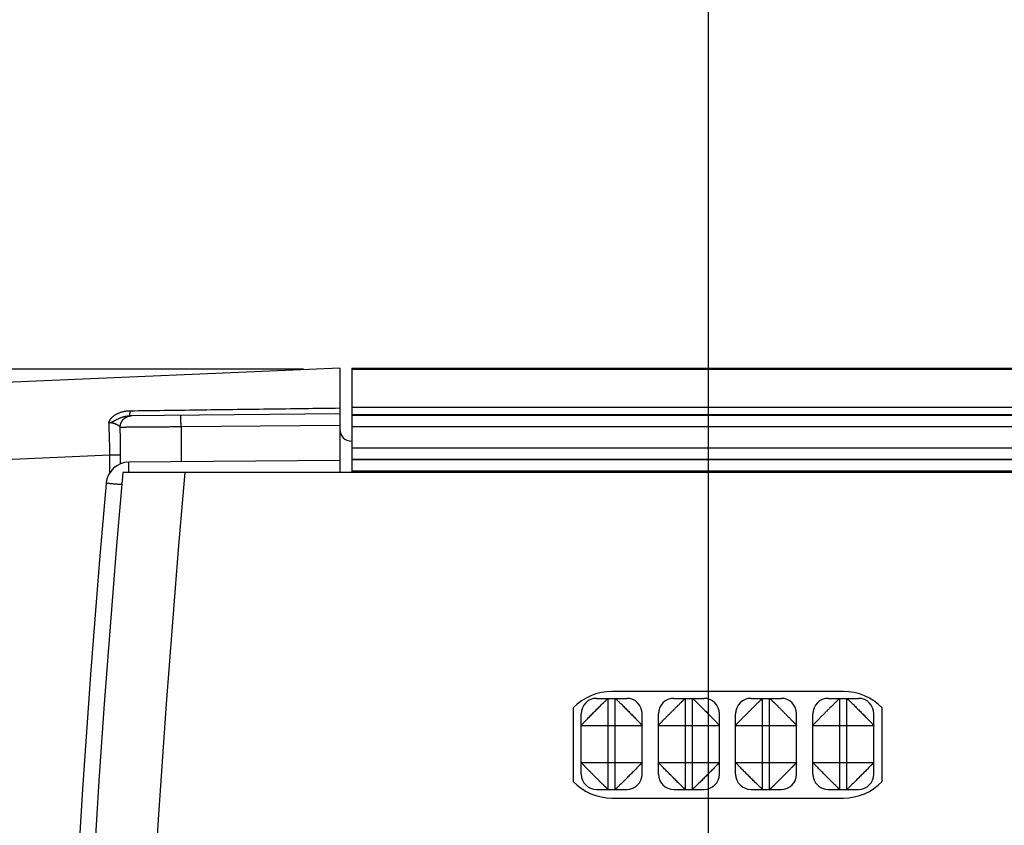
# Model space of a CAD drawing. Header units: inches. Extents: x 0 to 34, y 0 to 22.
# Tile 82 of 112: x 19.2 to 20.5, y 17.3 to 18.3. Entities that reach past the tile are written whole.
import ezdxf

# ---------------------------------------------------------------- set-up
doc = ezdxf.new("R2010")
doc.units = ezdxf.units.IN
doc.header["$LTSCALE"] = 1.87
doc.header["$MEASUREMENT"] = 0
doc.layers.get('0').update_dxf_attribs({"linetype": 'CONTINUOUS'})
doc.layers.add('DIMENSIONS', color=7, linetype='CONTINUOUS')
doc.styles.get("Standard").update_dxf_attribs({"font": 'txt', "width": 0.8})
doc.dimstyles.get("Standard").update_dxf_attribs({"dimtxt": 0.125, "dimasz": 0.18, "dimexe": 0.18, "dimexo": 0.0625, "dimgap": 0.09, "dimtad": 0, "dimtih": 1, "dimtoh": 1, "dimdec": 3, "dimzin": 4, "dimdsep": 46, "dimtxsty": 'STANDARD', "dimblk": '_FILLED', "dimblk1": '_FILLED', "dimblk2": '_FILLED', "dimcen": 0.09, "dimadec": 0, "dimazin": 0, "dimtol": 1, "dimtp": 0.01, "dimtm": 0.01, "dimtfac": 1, "dimtdec": 3, "dimtofl": 0, "dimtmove": 0, "dimatfit": 3, "dimldrblk": '_FILLED', "dimfxl": 1, "dimtolj": 1, "dimtzin": 4, "dimarcsym": 0})

# ---------------------------------------------------------------- blocks, each defined once
blk = doc.blocks.new('_FILLED')
at = {"color": 0, "linetype": 'BYBLOCK'}
blk.add_solid([(0, 0), (-1, 0.1736), (-1, -0.1736)], dxfattribs=at)
blk = doc.blocks.new('*D12')
at = {"layer": 'DIMENSIONS', "color": 2, "linetype": 'CONTINUOUS'}
for p, q in [((17.0001, 17.8868), (17.0001, 18.2468)), ((19.6149, 17.8868), (16.8751, 17.8868)), ((17.6293, 17.1439), (16.8751, 17.1439)), ((17.0001, 17.1439), (17.0001, 16.7839)), ((21.1768, 17.1439), (17.8451, 17.1439))]:
    blk.add_line(p, q, dxfattribs=at)
at = {"layer": 'DIMENSIONS', "color": 2, "linetype": 'CONTINUOUS', "xscale": 0.18, "yscale": 0.18, "zscale": 0.18}
for p, rotation in [((17.0001, 17.8868), 270), ((17.0001, 17.1439), 90)]:
    blk.add_blockref('_FILLED', p, dxfattribs=dict(at, rotation=rotation))
at = {"layer": 'DIMENSIONS', "color": 2, "linetype": 'CONTINUOUS', "width": 0.8}
for s, p in [('.743', (16.6501, 17.471)), ('[', (16.6501, 17.2835)), ('18.87', (16.7501, 17.2835)), (']', (17.2501, 17.2835))]:
    blk.add_text(s, height=0.125, dxfattribs=at).set_placement(p)
blk = doc.blocks.new('*D15')
at = {"layer": 'DIMENSIONS', "color": 2, "linetype": 'CONTINUOUS'}
for p, q in [((18.5621, 17.8072), (18.5621, 19.5118)), ((20.796, 17.2973), (20.796, 19.5118)), ((18.5621, 19.3868), (18.9462, 19.3868)), ((20.796, 19.3868), (20.3962, 19.3868))]:
    blk.add_line(p, q, dxfattribs=at)
at = {"layer": 'DIMENSIONS', "color": 2, "linetype": 'CONTINUOUS', "xscale": 0.18, "yscale": 0.18, "zscale": 0.18, "rotation": 180}
blk.add_blockref('_FILLED', (18.5621, 19.3868), dxfattribs=at)
at = {"layer": 'DIMENSIONS', "color": 2, "linetype": 'CONTINUOUS', "xscale": 0.18, "yscale": 0.18, "zscale": 0.18}
blk.add_blockref('_FILLED', (20.796, 19.3868), dxfattribs=at)
at = {"layer": 'DIMENSIONS', "color": 2, "linetype": 'CONTINUOUS', "width": 0.8}
for s, p in [('[', (19.6337, 19.3243)), (']', (20.2337, 19.3243)), ('2.234', (19.0087, 19.3243)), ('56.74', (19.7337, 19.3243))]:
    blk.add_text(s, height=0.125, dxfattribs=at).set_placement(p)
blk = doc.blocks.new('*D16')
at = {"layer": 'DIMENSIONS', "color": 2, "linetype": 'CONTINUOUS'}
for p, q in [((17.7501, 17.8868), (17.7501, 18.2468)), ((19.6149, 17.8868), (17.6251, 17.8868)), ((20.7335, 17.2348), (17.6251, 17.2348)), ((17.7501, 17.2348), (17.7501, 16.8748))]:
    blk.add_line(p, q, dxfattribs=at)
at = {"layer": 'DIMENSIONS', "color": 2, "linetype": 'CONTINUOUS', "xscale": 0.18, "yscale": 0.18, "zscale": 0.18}
for p, rotation in [((17.7501, 17.8868), 270), ((17.7501, 17.2348), 90)]:
    blk.add_blockref('_FILLED', p, dxfattribs=dict(at, rotation=rotation))
at = {"layer": 'DIMENSIONS', "color": 2, "linetype": 'CONTINUOUS', "width": 0.8}
for s, p in [('.652', (17.4001, 17.664)), ('[', (17.4001, 17.4765)), (']', (18.0001, 17.4765)), ('16.56', (17.5001, 17.4765))]:
    blk.add_text(s, height=0.125, dxfattribs=at).set_placement(p)
blk = doc.blocks.new('*D22')
at = {"layer": 'DIMENSIONS', "color": 2, "linetype": 'CONTINUOUS'}
for p, q in [((18.5621, 17.8072), (18.5621, 18.7618)), ((20.1396, 17.0795), (20.1396, 18.7618)), ((18.5621, 18.6368), (18.2021, 18.6368)), ((20.1396, 18.6368), (20.4996, 18.6368))]:
    blk.add_line(p, q, dxfattribs=at)
at = {"layer": 'DIMENSIONS', "color": 2, "linetype": 'CONTINUOUS', "xscale": 0.18, "yscale": 0.18, "zscale": 0.18}
blk.add_blockref('_FILLED', (18.5621, 18.6368), dxfattribs=at)
at = {"layer": 'DIMENSIONS', "color": 2, "linetype": 'CONTINUOUS', "xscale": 0.18, "yscale": 0.18, "zscale": 0.18, "rotation": 180}
blk.add_blockref('_FILLED', (20.1396, 18.6368), dxfattribs=at)
at = {"layer": 'DIMENSIONS', "color": 2, "linetype": 'CONTINUOUS', "width": 0.8}
for s, p in [('[', (19.27, 18.5743)), (']', (19.87, 18.5743)), ('1.578', (18.645, 18.5743)), ('40.07', (19.37, 18.5743))]:
    blk.add_text(s, height=0.125, dxfattribs=at).set_placement(p)
blk = doc.blocks.new('*D23')
at = {"layer": 'DIMENSIONS', "color": 2, "linetype": 'CONTINUOUS'}
for p, q in [((16.2501, 17.8868), (16.2501, 18.2468)), ((19.6149, 17.8868), (16.1251, 17.8868)), ((19.952, 16.8919), (16.1251, 16.8919)), ((16.2501, 16.8919), (16.2501, 16.5319))]:
    blk.add_line(p, q, dxfattribs=at)
at = {"layer": 'DIMENSIONS', "color": 2, "linetype": 'CONTINUOUS', "xscale": 0.18, "yscale": 0.18, "zscale": 0.18}
for p, rotation in [((16.2501, 17.8868), 270), ((16.2501, 16.8919), 90)]:
    blk.add_blockref('_FILLED', p, dxfattribs=dict(at, rotation=rotation))
at = {"layer": 'DIMENSIONS', "color": 2, "linetype": 'CONTINUOUS', "width": 0.8}
for s, p in [('.995', (15.9001, 17.3108)), ('[', (15.9001, 17.1233)), (']', (16.5001, 17.1233)), ('25.27', (16.0001, 17.1233))]:
    blk.add_text(s, height=0.125, dxfattribs=at).set_placement(p)
blk = doc.blocks.new('*D24')
at = {"layer": 'DIMENSIONS', "color": 2, "linetype": 'CONTINUOUS'}
for p, q in [((19.6149, 17.8868), (15.3751, 17.8868)), ((15.5001, 17.8868), (15.5001, 17.1788)), ((15.5001, 16.342), (15.5001, 16.7413)), ((19.952, 16.342), (15.3751, 16.342))]:
    blk.add_line(p, q, dxfattribs=at)
at = {"layer": 'DIMENSIONS', "color": 2, "linetype": 'CONTINUOUS', "xscale": 0.18, "yscale": 0.18, "zscale": 0.18}
for p, rotation in [((15.5001, 17.8868), 90), ((15.5001, 16.342), 270)]:
    blk.add_blockref('_FILLED', p, dxfattribs=dict(at, rotation=rotation))
at = {"layer": 'DIMENSIONS', "color": 2, "linetype": 'CONTINUOUS', "width": 0.8}
for s, p in [('1.545', (15.1501, 16.9913)), ('[', (15.1501, 16.8038)), (']', (15.7501, 16.8038)), ('39.24', (15.2501, 16.8038))]:
    blk.add_text(s, height=0.125, dxfattribs=at).set_placement(p)

msp = doc.modelspace()

# ---------------------------------------------------------------- linework, layer by layer
at = {"color": 7, "linetype": 'CONTINUOUS'}
for p, q in [((19.6621, 17.8884), (18.6577, 17.8446)), ((19.6621, 17.8884), (19.6621, 17.7534)), ((19.6774, 17.8884), (19.6774, 17.7534)), ((19.6774, 17.8884), (21.4444, 17.8883)), ((19.6774, 17.8868), (21.4429, 17.8868)), ((19.6621, 17.8289), (19.3897, 17.8266)), ((19.6774, 17.8376), (21.4043, 17.8376)), ((21.4043, 17.8278), (19.6774, 17.8278)), ((19.6774, 17.8272), (21.3394, 17.8272)), ((19.6621, 17.8139), (19.4564, 17.8122)), ((19.4564, 17.8122), (19.4564, 17.7672)), ((21.3394, 17.8122), (19.6774, 17.8122)), ((19.6769, 17.7938), (19.6774, 17.7938)), ((19.6774, 17.7852), (21.3156, 17.7852)), ((19.3642, 17.7755), (18.6577, 17.7447)), ((19.3642, 17.7529), (19.3642, 17.7755)), ((19.3782, 17.7755), (19.3642, 17.7755)), ((19.3782, 17.7645), (19.3782, 17.7755)), ((19.6621, 17.7689), (19.389, 17.7666)), ((21.3156, 17.7702), (19.6774, 17.7702)), ((19.6774, 17.7701), (21.3156, 17.7701)), ((21.3044, 17.7534), (19.3811, 17.7534)), ((21.3306, 17.7551), (19.6774, 17.7551)), ((20.3144, 17.4699), (20.0144, 17.4699)), ((19.9946, 17.4609), (20.0336, 17.4609)), ((20.0096, 17.3429), (20.0096, 17.4609)), ((20.0186, 17.3429), (20.0186, 17.4609)), ((20.0946, 17.4609), (20.1336, 17.4609)), ((20.1096, 17.3429), (20.1096, 17.4609)), ((20.1186, 17.3429), (20.1186, 17.4609)), ((20.1946, 17.4609), (20.2336, 17.4609)), ((20.2096, 17.3429), (20.2096, 17.4609)), ((20.2186, 17.3429), (20.2186, 17.4609)), ((20.2946, 17.4609), (20.3336, 17.4609)), ((20.3096, 17.3429), (20.3096, 17.4609)), ((20.3186, 17.3429), (20.3186, 17.4609)), ((19.9644, 17.4485), (19.9644, 17.3534)), ((20.3644, 17.3534), (20.3644, 17.4485)), ((19.9746, 17.3629), (19.9746, 17.4409)), ((20.0536, 17.3629), (20.0536, 17.4409)), ((20.0746, 17.3629), (20.0746, 17.4409)), ((20.1536, 17.3629), (20.1536, 17.4409)), ((20.1746, 17.3629), (20.1746, 17.4409)), ((20.2536, 17.3629), (20.2536, 17.4409)), ((20.2746, 17.3629), (20.2746, 17.4409)), ((20.3536, 17.3629), (20.3536, 17.4409)), ((19.9746, 17.4259), (20.0536, 17.4259)), ((20.0746, 17.4259), (20.1536, 17.4259)), ((20.1746, 17.4259), (20.2536, 17.4259)), ((20.2746, 17.4259), (20.3536, 17.4259)), ((19.9746, 17.3779), (20.0536, 17.3779)), ((20.0746, 17.3779), (20.1536, 17.3779)), ((20.1746, 17.3779), (20.2536, 17.3779)), ((20.2746, 17.3779), (20.3536, 17.3779)), ((19.9946, 17.3429), (20.0336, 17.3429)), ((20.0946, 17.3429), (20.1336, 17.3429)), ((20.1946, 17.3429), (20.2336, 17.3429)), ((20.2946, 17.3429), (20.3336, 17.3429)), ((20.0144, 17.3319), (20.3144, 17.3319))]:
    msp.add_line(p, q, dxfattribs=at)
for centre, radius, start, end in [((19.6771, 17.8088), 0.015, 180, 269.5), ((19.3893, 17.7366), 0.03, 90.5, 174.9474), ((37.3902, 16.1539), 18.08, 174.92453, 185.07547), ((37.3902, 16.1539), 18, 174.90191, 185.09809), ((37.2895, 16.1539), 18, 174.94741, 185.05259), ((20.0144, 17.4009), 0.069, 90, 136.4387), ((20.3144, 17.4009), 0.069, 43.5613, 90), ((19.9946, 17.4409), 0.02, 90, 180), ((20.0336, 17.4409), 0.02, 0, 90), ((20.0946, 17.4409), 0.02, 90, 180), ((20.1336, 17.4409), 0.02, 0, 90), ((20.1946, 17.4409), 0.02, 90, 180), ((20.2336, 17.4409), 0.02, 0, 90), ((20.2946, 17.4409), 0.02, 90, 180), ((20.3336, 17.4409), 0.02, 0, 90), ((19.9946, 17.3629), 0.02, 180, 270), ((20.0336, 17.3629), 0.02, 270, 360), ((20.0946, 17.3629), 0.02, 180, 270), ((20.1336, 17.3629), 0.02, 270, 360), ((20.1946, 17.3629), 0.02, 180, 270), ((20.2336, 17.3629), 0.02, 270, 360), ((20.2946, 17.3629), 0.02, 180, 270), ((20.3336, 17.3629), 0.02, 270, 360), ((20.0144, 17.4009), 0.069, 223.5613, 270), ((20.3144, 17.4009), 0.069, 270, 316.4387)]:
    msp.add_arc(centre, radius, start, end, dxfattribs=at)
for points, knots in [([(19.3631, 17.8177), (19.3631, 17.8177), (19.3631, 17.8178), (19.3632, 17.8179), (19.3632, 17.818), (19.3632, 17.8181), (19.3633, 17.8183), (19.3633, 17.8184), (19.3633, 17.8186), (19.3634, 17.8188), (19.3635, 17.819), (19.3635, 17.8191), (19.3636, 17.8193), (19.3637, 17.8195), (19.3638, 17.8197), (19.3639, 17.82), (19.364, 17.8202), (19.3641, 17.8205), (19.3643, 17.8208), (19.3645, 17.8211), (19.3647, 17.8215), (19.3649, 17.8218), (19.3652, 17.8222), (19.3655, 17.8227), (19.3659, 17.8232), (19.3663, 17.8237), (19.3668, 17.8242), (19.3674, 17.8248), (19.3682, 17.8255), (19.369, 17.8262), (19.37, 17.827), (19.3711, 17.8277), (19.3723, 17.8285), (19.3737, 17.8292), (19.3751, 17.8299), (19.3766, 17.8305), (19.3782, 17.8311), (19.3798, 17.8316), (19.3815, 17.832), (19.3832, 17.8324), (19.385, 17.8327), (19.3868, 17.8329), (19.3886, 17.8331), (19.3899, 17.8331), (19.3905, 17.8331)], [0, 0, 0, 0, 0.002792, 0.006121, 0.009786, 0.013805, 0.018315, 0.023493, 0.028998, 0.034449, 0.039843, 0.045301, 0.051021, 0.057212, 0.064083, 0.07174, 0.080151, 0.089285, 0.099205, 0.110067, 0.122031, 0.135257, 0.149909, 0.166173, 0.184247, 0.204336, 0.226739, 0.252014, 0.280772, 0.313484, 0.350243, 0.391019, 0.434985, 0.480769, 0.527603, 0.575646, 0.625062, 0.675775, 0.727635, 0.780512, 0.834302, 0.888894, 0.944131, 1, 1, 1, 1]), ([(19.3897, 17.8266), (19.3898, 17.8266), (19.3898, 17.8266), (19.3899, 17.8267), (19.3899, 17.8269), (19.39, 17.8271), (19.3901, 17.8274), (19.3901, 17.8277), (19.3902, 17.8281), (19.3902, 17.8286), (19.3903, 17.8291), (19.3903, 17.8296), (19.3904, 17.8302), (19.3904, 17.8309), (19.3904, 17.8316), (19.3905, 17.8323), (19.3905, 17.8329), (19.3905, 17.8331)], [0, 0, 0, 0, 0.010914, 0.028129, 0.053583, 0.087755, 0.130735, 0.182455, 0.242762, 0.311445, 0.388242, 0.472851, 0.564931, 0.664108, 0.769974, 0.882092, 1, 1, 1, 1]), ([(19.3905, 17.8331), (19.4198, 17.8335), (19.4792, 17.8343), (19.5697, 17.8355), (19.631, 17.8363), (19.6621, 17.8367)], [0, 0, 0, 0, 0.323232, 0.656646, 1, 1, 1, 1]), ([(19.4564, 17.8122), (19.4564, 17.8125), (19.4564, 17.8131), (19.4564, 17.8141), (19.4564, 17.8151), (19.4564, 17.816), (19.4563, 17.817), (19.4563, 17.8179), (19.4563, 17.8188), (19.4563, 17.8196), (19.4563, 17.8205), (19.4563, 17.8213), (19.4563, 17.822), (19.4563, 17.8227), (19.4563, 17.8234), (19.4563, 17.824), (19.4563, 17.8246), (19.4563, 17.8251), (19.4563, 17.8256), (19.4563, 17.826), (19.4563, 17.8263), (19.4564, 17.8266), (19.4564, 17.8268), (19.4564, 17.827), (19.4564, 17.8271), (19.4564, 17.8272), (19.4564, 17.8272)], [0, 0, 0, 0, 0.065394, 0.130508, 0.195062, 0.258781, 0.321392, 0.382627, 0.442223, 0.499925, 0.555487, 0.60867, 0.659247, 0.707001, 0.751728, 0.793237, 0.831349, 0.865902, 0.896748, 0.923754, 0.946807, 0.965807, 0.980674, 0.991347, 0.997785, 1, 1, 1, 1]), ([(19.3631, 17.8177), (19.3634, 17.8176), (19.3638, 17.8177), (19.3644, 17.8179), (19.365, 17.818), (19.3656, 17.8181), (19.3662, 17.8183), (19.3667, 17.8185), (19.3672, 17.8187), (19.3678, 17.819), (19.3685, 17.8193), (19.3692, 17.8196), (19.37, 17.8201), (19.3709, 17.8205), (19.3719, 17.8211), (19.373, 17.8217), (19.3744, 17.8224), (19.3759, 17.8231), (19.3775, 17.8239), (19.3792, 17.8245), (19.3809, 17.8251), (19.3825, 17.8256), (19.384, 17.8259), (19.3855, 17.8262), (19.3869, 17.8264), (19.3883, 17.8265), (19.3893, 17.8266), (19.3897, 17.8266)], [0, 0, 0, 0, 0.023339, 0.046078, 0.068151, 0.089361, 0.109711, 0.129462, 0.149555, 0.171332, 0.196051, 0.224252, 0.255945, 0.291548, 0.332008, 0.377995, 0.430081, 0.490159, 0.556253, 0.622386, 0.68395, 0.741847, 0.797157, 0.850256, 0.901515, 0.951307, 1, 1, 1, 1]), ([(19.3776, 17.8116), (19.3775, 17.8117), (19.3774, 17.812), (19.3771, 17.8124), (19.3768, 17.8127), (19.3764, 17.8131), (19.3759, 17.8135), (19.3753, 17.814), (19.3747, 17.8144), (19.374, 17.8147), (19.3733, 17.8151), (19.3725, 17.8155), (19.3717, 17.8158), (19.3709, 17.8161), (19.3701, 17.8164), (19.3692, 17.8167), (19.3684, 17.8169), (19.3676, 17.8171), (19.3669, 17.8172), (19.3661, 17.8174), (19.3653, 17.8175), (19.3646, 17.8176), (19.3639, 17.8176), (19.3634, 17.8177), (19.3631, 17.8177)], [0, 0, 0, 0, 0.024698, 0.052829, 0.084723, 0.120468, 0.16, 0.203106, 0.249466, 0.298685, 0.350235, 0.40324, 0.456771, 0.510457, 0.564078, 0.617135, 0.669008, 0.719491, 0.768697, 0.81677, 0.863806, 0.909925, 0.955304, 1, 1, 1, 1]), ([(19.3642, 17.7755), (19.3642, 17.7768), (19.3642, 17.7794), (19.3642, 17.7833), (19.3641, 17.7872), (19.364, 17.7911), (19.3639, 17.795), (19.3638, 17.7988), (19.3637, 17.8027), (19.3635, 17.8065), (19.3634, 17.8103), (19.3632, 17.814), (19.3632, 17.8164), (19.3631, 17.8177)], [0, 0, 0, 0, 0.091624, 0.183759, 0.276189, 0.368694, 0.461051, 0.553038, 0.644439, 0.735033, 0.824607, 0.91295, 1, 1, 1, 1]), ([(19.3776, 17.8116), (19.3776, 17.8119), (19.3776, 17.8126), (19.3777, 17.8135), (19.3778, 17.8145), (19.378, 17.8155), (19.3783, 17.8164), (19.3787, 17.8173), (19.3791, 17.8182), (19.3795, 17.8191), (19.38, 17.8199), (19.3806, 17.8207), (19.3812, 17.8214), (19.3819, 17.8222), (19.3826, 17.8228), (19.3833, 17.8235), (19.3841, 17.824), (19.3849, 17.8246), (19.3858, 17.825), (19.3867, 17.8254), (19.3876, 17.8258), (19.3885, 17.8261), (19.3892, 17.8262), (19.3897, 17.8263), (19.3898, 17.8263)], [0, 0, 0, 0, 0.046944, 0.093911, 0.140875, 0.187834, 0.234784, 0.281724, 0.328651, 0.375563, 0.42246, 0.469339, 0.516201, 0.563044, 0.609869, 0.656676, 0.703465, 0.750238, 0.796994, 0.843736, 0.890465, 0.937183, 0.983892, 1, 1, 1, 1]), ([(19.3898, 17.8263), (19.39, 17.8264), (19.3905, 17.8265), (19.3914, 17.8266), (19.392, 17.8266), (19.3923, 17.8266)], [0, 0, 0, 0, 0.246751, 0.623385, 1, 1, 1, 1]), ([(19.4564, 17.8122), (19.4552, 17.8121), (19.453, 17.8121), (19.4496, 17.8121), (19.4462, 17.8121), (19.4428, 17.8121), (19.4394, 17.812), (19.4361, 17.812), (19.4328, 17.812), (19.4296, 17.812), (19.4264, 17.8119), (19.4233, 17.8119), (19.4202, 17.8119), (19.4172, 17.8119), (19.4143, 17.8119), (19.4115, 17.8118), (19.4087, 17.8118), (19.406, 17.8118), (19.4034, 17.8118), (19.401, 17.8118), (19.3986, 17.8117), (19.3963, 17.8117), (19.3941, 17.8117), (19.3921, 17.8117), (19.3902, 17.8117), (19.3883, 17.8117), (19.3867, 17.8117), (19.3851, 17.8116), (19.3837, 17.8116), (19.3824, 17.8116), (19.3812, 17.8116), (19.3802, 17.8116), (19.3794, 17.8116), (19.3786, 17.8116), (19.378, 17.8116), (19.3777, 17.8116), (19.3776, 17.8116)], [0, 0, 0, 0, 0.043356, 0.086636, 0.129752, 0.17262, 0.215154, 0.25727, 0.298885, 0.339917, 0.380296, 0.419961, 0.458851, 0.496896, 0.534028, 0.570171, 0.605255, 0.639217, 0.672, 0.703544, 0.733789, 0.762676, 0.790151, 0.816167, 0.840675, 0.863627, 0.884981, 0.904701, 0.922754, 0.939104, 0.953721, 0.966577, 0.97765, 0.986922, 0.994375, 1, 1, 1, 1]), ([(19.3782, 17.7755), (19.3782, 17.7771), (19.3782, 17.7801), (19.3782, 17.7847), (19.3781, 17.7893), (19.378, 17.7938), (19.3779, 17.7983), (19.3778, 17.8028), (19.3777, 17.8072), (19.3776, 17.8101), (19.3776, 17.8116)], [0, 0, 0, 0, 0.127325, 0.254579, 0.38146, 0.507667, 0.632901, 0.756881, 0.879339, 1, 1, 1, 1]), ([(19.3887, 17.7534), (19.3887, 17.7539), (19.3887, 17.7547), (19.3887, 17.756), (19.3887, 17.7572), (19.3888, 17.7583), (19.3888, 17.7594), (19.3888, 17.7604), (19.3888, 17.7614), (19.3888, 17.7622), (19.3888, 17.763), (19.3889, 17.7638), (19.3889, 17.7644), (19.3889, 17.765), (19.3889, 17.7654), (19.3889, 17.7658), (19.389, 17.7661), (19.389, 17.7664), (19.389, 17.7665), (19.389, 17.7666), (19.389, 17.7666)], [0, 0, 0, 0, 0.096809, 0.193223, 0.285302, 0.372776, 0.455389, 0.532898, 0.605078, 0.671716, 0.732619, 0.787608, 0.836524, 0.879225, 0.915588, 0.945511, 0.968916, 0.98575, 0.996016, 1, 1, 1, 1]), ([(19.3797, 17.7374), (19.3795, 17.7374), (19.3788, 17.7375), (19.3775, 17.7376), (19.376, 17.7377), (19.3746, 17.7378), (19.3732, 17.738), (19.3718, 17.7381), (19.3705, 17.7382), (19.3692, 17.7383), (19.368, 17.7384), (19.3669, 17.7385), (19.3658, 17.7386), (19.3648, 17.7387), (19.3639, 17.7388), (19.3631, 17.7389), (19.3623, 17.7389), (19.3617, 17.739), (19.3611, 17.739), (19.3606, 17.7391), (19.3602, 17.7391), (19.3599, 17.7392), (19.3596, 17.7392), (19.3595, 17.7392), (19.3594, 17.7392), (19.3594, 17.7392)], [0, 0, 0, 0, 0.032072, 0.108025, 0.182188, 0.25434, 0.324259, 0.391731, 0.456538, 0.518482, 0.577375, 0.633033, 0.685288, 0.733977, 0.77895, 0.820068, 0.857207, 0.89025, 0.919096, 0.943657, 0.963856, 0.979631, 0.990934, 0.997731, 1, 1, 1, 1]), ([(19.9746, 17.4259), (19.9746, 17.4263), (19.9757, 17.427), (19.9771, 17.4288), (19.98, 17.4315), (19.9833, 17.4352), (19.9875, 17.4392), (19.9918, 17.4437), (19.9963, 17.448), (20.0004, 17.4522), (20.004, 17.4556), (20.0067, 17.4584), (20.0086, 17.4598), (20.0093, 17.4609), (20.0096, 17.4609)], [0, 0, 0, 0, 0.01859, 0.068853, 0.148415, 0.252076, 0.371479, 0.500008, 0.628529, 0.748031, 0.85153, 0.931095, 0.981631, 1, 1, 1, 1]), ([(20.0186, 17.4609), (20.0189, 17.4609), (20.0196, 17.4598), (20.0215, 17.4584), (20.0242, 17.4556), (20.0278, 17.4522), (20.0319, 17.448), (20.0363, 17.4437), (20.0406, 17.4392), (20.0448, 17.4352), (20.0482, 17.4315), (20.0511, 17.4288), (20.0524, 17.427), (20.0536, 17.4263), (20.0536, 17.4259)], [0, 0, 0, 0, 0.01859, 0.068853, 0.148415, 0.252076, 0.371479, 0.500008, 0.628529, 0.748031, 0.85153, 0.931095, 0.981631, 1, 1, 1, 1]), ([(20.0746, 17.4259), (20.0746, 17.426), (20.0746, 17.426), (20.0747, 17.4261), (20.0749, 17.4263), (20.0751, 17.4265), (20.0753, 17.4268), (20.0757, 17.4272), (20.0761, 17.4276), (20.0766, 17.4281), (20.0771, 17.4287), (20.0776, 17.4292), (20.0782, 17.4298), (20.0788, 17.4304), (20.0794, 17.431), (20.0801, 17.4318), (20.0809, 17.4327), (20.0818, 17.4336), (20.0827, 17.4345), (20.0838, 17.4354), (20.0844, 17.4366), (20.0856, 17.4372), (20.0864, 17.4382), (20.0874, 17.4391), (20.0883, 17.4401), (20.0894, 17.4411), (20.0904, 17.4422), (20.0915, 17.4433), (20.0925, 17.4443), (20.0936, 17.4454), (20.0947, 17.4464), (20.0957, 17.4475), (20.0967, 17.4484), (20.0976, 17.4493), (20.0984, 17.4501), (20.0993, 17.4509), (20.1, 17.4518), (20.1009, 17.4526), (20.1018, 17.4536), (20.1027, 17.4544), (20.1036, 17.4553), (20.1043, 17.456), (20.105, 17.4566), (20.1057, 17.4572), (20.1062, 17.4578), (20.1068, 17.4583), (20.1073, 17.4589), (20.1078, 17.4593), (20.1082, 17.4598), (20.1086, 17.4601), (20.1089, 17.4604), (20.1092, 17.4606), (20.1093, 17.4608), (20.1095, 17.4609), (20.1096, 17.4609), (20.1096, 17.4609)], [0, 0, 0, 0, 0.001152, 0.004009, 0.008563, 0.014849, 0.022955, 0.033023, 0.045222, 0.059301, 0.074419, 0.089903, 0.105743, 0.122237, 0.140453, 0.161696, 0.185892, 0.212066, 0.238934, 0.265308, 0.292966, 0.317217, 0.343615, 0.370896, 0.399062, 0.428219, 0.458401, 0.489048, 0.519369, 0.549457, 0.579979, 0.610291, 0.638457, 0.663721, 0.686956, 0.709265, 0.731669, 0.756464, 0.783129, 0.809303, 0.833324, 0.854835, 0.873761, 0.890909, 0.907131, 0.922765, 0.937876, 0.951992, 0.964318, 0.974547, 0.982918, 0.989619, 0.994706, 0.998172, 1, 1, 1, 1]), ([(20.1186, 17.4609), (20.1189, 17.4609), (20.1196, 17.4598), (20.1215, 17.4584), (20.1242, 17.4556), (20.1278, 17.4522), (20.1319, 17.448), (20.1363, 17.4437), (20.1406, 17.4392), (20.1448, 17.4352), (20.1482, 17.4315), (20.1511, 17.4288), (20.1524, 17.427), (20.1536, 17.4263), (20.1536, 17.4259)], [0, 0, 0, 0, 0.01859, 0.068853, 0.148415, 0.252076, 0.371479, 0.500008, 0.628529, 0.748031, 0.85153, 0.931095, 0.981631, 1, 1, 1, 1]), ([(20.1746, 17.4259), (20.1746, 17.426), (20.1746, 17.426), (20.1747, 17.4261), (20.1749, 17.4263), (20.1751, 17.4265), (20.1753, 17.4268), (20.1757, 17.4272), (20.1761, 17.4276), (20.1766, 17.4281), (20.1771, 17.4287), (20.1776, 17.4292), (20.1782, 17.4298), (20.1788, 17.4304), (20.1794, 17.431), (20.1801, 17.4318), (20.1809, 17.4327), (20.1818, 17.4336), (20.1827, 17.4345), (20.1838, 17.4354), (20.1844, 17.4366), (20.1856, 17.4372), (20.1864, 17.4382), (20.1874, 17.4391), (20.1883, 17.4401), (20.1894, 17.4411), (20.1904, 17.4422), (20.1915, 17.4433), (20.1925, 17.4443), (20.1936, 17.4454), (20.1947, 17.4464), (20.1957, 17.4475), (20.1967, 17.4484), (20.1976, 17.4493), (20.1984, 17.4501), (20.1993, 17.4509), (20.2, 17.4518), (20.2009, 17.4526), (20.2018, 17.4536), (20.2027, 17.4544), (20.2036, 17.4553), (20.2043, 17.456), (20.205, 17.4566), (20.2057, 17.4572), (20.2062, 17.4578), (20.2068, 17.4583), (20.2073, 17.4589), (20.2078, 17.4593), (20.2082, 17.4598), (20.2086, 17.4601), (20.2089, 17.4604), (20.2092, 17.4606), (20.2093, 17.4608), (20.2095, 17.4609), (20.2096, 17.4609), (20.2096, 17.4609)], [0, 0, 0, 0, 0.001152, 0.004009, 0.008562, 0.014849, 0.022954, 0.033023, 0.045222, 0.059301, 0.074418, 0.089902, 0.105742, 0.122236, 0.140452, 0.161694, 0.18589, 0.212064, 0.238932, 0.265272, 0.292973, 0.317224, 0.343622, 0.370902, 0.399068, 0.428225, 0.458407, 0.489054, 0.519374, 0.549462, 0.579983, 0.610295, 0.638461, 0.663724, 0.686959, 0.709268, 0.731672, 0.756466, 0.783132, 0.809305, 0.833325, 0.854837, 0.873762, 0.89091, 0.907131, 0.922766, 0.937876, 0.951993, 0.964319, 0.974547, 0.982918, 0.989619, 0.994706, 0.998172, 1, 1, 1, 1]), ([(20.2186, 17.4609), (20.2186, 17.4609), (20.2187, 17.4609), (20.2188, 17.4608), (20.2189, 17.4607), (20.2192, 17.4605), (20.2195, 17.4602), (20.2198, 17.4598), (20.2203, 17.4594), (20.2208, 17.459), (20.2213, 17.4584), (20.2218, 17.4579), (20.2224, 17.4573), (20.223, 17.4568), (20.2237, 17.4561), (20.2244, 17.4554), (20.2253, 17.4546), (20.2262, 17.4537), (20.2272, 17.4528), (20.228, 17.4518), (20.2292, 17.4512), (20.2298, 17.45), (20.2308, 17.4491), (20.2317, 17.4482), (20.2327, 17.4472), (20.2338, 17.4462), (20.2348, 17.4451), (20.2359, 17.4441), (20.237, 17.443), (20.238, 17.4419), (20.2391, 17.4409), (20.2401, 17.4398), (20.2411, 17.4388), (20.242, 17.4379), (20.2428, 17.4371), (20.2436, 17.4363), (20.2444, 17.4355), (20.2453, 17.4347), (20.2462, 17.4337), (20.2471, 17.4328), (20.2479, 17.432), (20.2486, 17.4312), (20.2493, 17.4305), (20.2499, 17.4299), (20.2504, 17.4293), (20.251, 17.4288), (20.2515, 17.4282), (20.252, 17.4277), (20.2524, 17.4273), (20.2527, 17.4269), (20.253, 17.4266), (20.2533, 17.4264), (20.2534, 17.4262), (20.2535, 17.4261), (20.2536, 17.426), (20.2536, 17.4259)], [0, 0, 0, 0, 0.001152, 0.004009, 0.008562, 0.014849, 0.022954, 0.033023, 0.045222, 0.059301, 0.074418, 0.089902, 0.105742, 0.122236, 0.140451, 0.161694, 0.185889, 0.212063, 0.238932, 0.265264, 0.292973, 0.317225, 0.343623, 0.370903, 0.399069, 0.428226, 0.458407, 0.489054, 0.519374, 0.549462, 0.579984, 0.610296, 0.638461, 0.663725, 0.686959, 0.709268, 0.731672, 0.756467, 0.783132, 0.809305, 0.833326, 0.854837, 0.873762, 0.89091, 0.907132, 0.922766, 0.937876, 0.951993, 0.964319, 0.974547, 0.982918, 0.989619, 0.994706, 0.998172, 1, 1, 1, 1]), ([(20.2746, 17.4259), (20.2746, 17.426), (20.2746, 17.426), (20.2747, 17.4261), (20.2749, 17.4263), (20.2751, 17.4265), (20.2753, 17.4268), (20.2757, 17.4272), (20.2761, 17.4276), (20.2766, 17.4281), (20.2771, 17.4287), (20.2776, 17.4292), (20.2782, 17.4298), (20.2788, 17.4304), (20.2794, 17.431), (20.2801, 17.4318), (20.2809, 17.4327), (20.2818, 17.4336), (20.2827, 17.4345), (20.2838, 17.4354), (20.2844, 17.4366), (20.2856, 17.4372), (20.2864, 17.4382), (20.2874, 17.4391), (20.2883, 17.4401), (20.2894, 17.4411), (20.2904, 17.4422), (20.2915, 17.4433), (20.2925, 17.4443), (20.2936, 17.4454), (20.2947, 17.4464), (20.2957, 17.4475), (20.2967, 17.4484), (20.2976, 17.4493), (20.2984, 17.4501), (20.2993, 17.4509), (20.3, 17.4518), (20.3009, 17.4526), (20.3018, 17.4536), (20.3027, 17.4544), (20.3036, 17.4553), (20.3043, 17.456), (20.305, 17.4566), (20.3057, 17.4572), (20.3062, 17.4578), (20.3068, 17.4583), (20.3073, 17.4589), (20.3078, 17.4593), (20.3082, 17.4598), (20.3086, 17.4601), (20.3089, 17.4604), (20.3092, 17.4606), (20.3093, 17.4608), (20.3095, 17.4609), (20.3096, 17.4609), (20.3096, 17.4609)], [0, 0, 0, 0, 0.001152, 0.004009, 0.008562, 0.014849, 0.022954, 0.033023, 0.045222, 0.059301, 0.074418, 0.089903, 0.105742, 0.122236, 0.140452, 0.161694, 0.18589, 0.212064, 0.238932, 0.265277, 0.292972, 0.317223, 0.343621, 0.370901, 0.399067, 0.428224, 0.458406, 0.489053, 0.519373, 0.549461, 0.579983, 0.610295, 0.63846, 0.663724, 0.686958, 0.709267, 0.731672, 0.756466, 0.783131, 0.809305, 0.833325, 0.854836, 0.873762, 0.89091, 0.907131, 0.922766, 0.937876, 0.951993, 0.964319, 0.974547, 0.982918, 0.989619, 0.994706, 0.998172, 1, 1, 1, 1]), ([(20.3186, 17.4609), (20.3189, 17.4609), (20.3196, 17.4598), (20.3215, 17.4584), (20.3242, 17.4556), (20.3278, 17.4522), (20.3319, 17.448), (20.3363, 17.4437), (20.3406, 17.4392), (20.3448, 17.4352), (20.3482, 17.4315), (20.3511, 17.4288), (20.3524, 17.427), (20.3536, 17.4263), (20.3536, 17.4259)], [0, 0, 0, 0, 0.01859, 0.068853, 0.148415, 0.252076, 0.371479, 0.500008, 0.628529, 0.748031, 0.85153, 0.931095, 0.981631, 1, 1, 1, 1]), ([(20.0096, 17.3429), (20.0096, 17.3429), (20.0095, 17.343), (20.0094, 17.3431), (20.0092, 17.3432), (20.009, 17.3434), (20.0087, 17.3437), (20.0083, 17.344), (20.0079, 17.3445), (20.0074, 17.3449), (20.0069, 17.3455), (20.0063, 17.346), (20.0058, 17.3466), (20.0052, 17.3471), (20.0045, 17.3478), (20.0037, 17.3485), (20.0029, 17.3493), (20.0019, 17.3502), (20.001, 17.3511), (20.0001, 17.3521), (19.9989, 17.3527), (19.9984, 17.3539), (19.9974, 17.3548), (19.9964, 17.3557), (19.9954, 17.3567), (19.9944, 17.3577), (19.9933, 17.3588), (19.9923, 17.3598), (19.9912, 17.3609), (19.9901, 17.362), (19.9891, 17.363), (19.9881, 17.3641), (19.9871, 17.3651), (19.9862, 17.366), (19.9854, 17.3668), (19.9846, 17.3676), (19.9837, 17.3684), (19.9829, 17.3692), (19.982, 17.3701), (19.9811, 17.3711), (19.9803, 17.3719), (19.9796, 17.3727), (19.9789, 17.3734), (19.9783, 17.374), (19.9777, 17.3746), (19.9772, 17.3751), (19.9767, 17.3757), (19.9762, 17.3762), (19.9758, 17.3766), (19.9754, 17.377), (19.9751, 17.3773), (19.9749, 17.3775), (19.9747, 17.3777), (19.9746, 17.3778), (19.9746, 17.3779), (19.9746, 17.3779)], [0, 0, 0, 0, 0.001152, 0.004009, 0.008562, 0.014849, 0.022954, 0.033023, 0.045222, 0.059301, 0.074419, 0.089903, 0.105742, 0.122236, 0.140452, 0.161695, 0.18589, 0.212064, 0.238933, 0.265285, 0.29297, 0.317222, 0.343619, 0.3709, 0.399066, 0.428223, 0.458404, 0.489052, 0.519372, 0.54946, 0.579982, 0.610294, 0.638459, 0.663723, 0.686957, 0.709267, 0.731671, 0.756465, 0.783131, 0.809304, 0.833325, 0.854836, 0.873762, 0.890909, 0.907131, 0.922766, 0.937876, 0.951993, 0.964318, 0.974547, 0.982918, 0.989619, 0.994706, 0.998172, 1, 1, 1, 1]), ([(20.0536, 17.3779), (20.0536, 17.3776), (20.0524, 17.3769), (20.0511, 17.3751), (20.0482, 17.3724), (20.0448, 17.3687), (20.0406, 17.3647), (20.0363, 17.3602), (20.0319, 17.3559), (20.0278, 17.3517), (20.0242, 17.3483), (20.0215, 17.3454), (20.0196, 17.3441), (20.0189, 17.3429), (20.0186, 17.3429)], [0, 0, 0, 0, 0.01859, 0.068853, 0.148415, 0.252076, 0.371479, 0.500008, 0.628529, 0.748031, 0.85153, 0.931095, 0.981631, 1, 1, 1, 1]), ([(20.1096, 17.3429), (20.1093, 17.3429), (20.1085, 17.3441), (20.1067, 17.3455), (20.104, 17.3483), (20.1003, 17.3517), (20.0963, 17.3559), (20.0918, 17.3602), (20.0875, 17.3647), (20.0833, 17.3687), (20.08, 17.3724), (20.0771, 17.375), (20.0758, 17.3769), (20.0746, 17.3776), (20.0746, 17.3779)], [0, 0, 0, 0, 0.01859, 0.068853, 0.148415, 0.252076, 0.371479, 0.500008, 0.628529, 0.748031, 0.85153, 0.931095, 0.981631, 1, 1, 1, 1]), ([(20.1536, 17.3779), (20.1536, 17.3776), (20.1524, 17.3769), (20.1511, 17.3751), (20.1482, 17.3724), (20.1448, 17.3687), (20.1406, 17.3647), (20.1363, 17.3602), (20.1319, 17.3559), (20.1278, 17.3517), (20.1242, 17.3483), (20.1215, 17.3454), (20.1196, 17.3441), (20.1189, 17.3429), (20.1186, 17.3429)], [0, 0, 0, 0, 0.01859, 0.068853, 0.148415, 0.252076, 0.371479, 0.500008, 0.628529, 0.748031, 0.85153, 0.931095, 0.981631, 1, 1, 1, 1]), ([(20.2096, 17.3429), (20.2093, 17.3429), (20.2085, 17.3441), (20.2067, 17.3455), (20.204, 17.3483), (20.2003, 17.3517), (20.1963, 17.3559), (20.1918, 17.3602), (20.1875, 17.3647), (20.1833, 17.3687), (20.18, 17.3724), (20.1771, 17.375), (20.1758, 17.3769), (20.1746, 17.3776), (20.1746, 17.3779)], [0, 0, 0, 0, 0.01859, 0.068853, 0.148415, 0.252076, 0.371479, 0.500008, 0.628529, 0.748031, 0.85153, 0.931095, 0.981631, 1, 1, 1, 1]), ([(20.2536, 17.3779), (20.2536, 17.3779), (20.2535, 17.3779), (20.2534, 17.3778), (20.2533, 17.3776), (20.2531, 17.3774), (20.2528, 17.3771), (20.2525, 17.3767), (20.2521, 17.3762), (20.2516, 17.3758), (20.2511, 17.3752), (20.2505, 17.3747), (20.25, 17.3741), (20.2494, 17.3735), (20.2488, 17.3729), (20.2481, 17.3721), (20.2472, 17.3712), (20.2463, 17.3703), (20.2454, 17.3694), (20.2444, 17.3685), (20.2438, 17.3673), (20.2426, 17.3667), (20.2418, 17.3657), (20.2408, 17.3648), (20.2398, 17.3638), (20.2388, 17.3628), (20.2378, 17.3617), (20.2367, 17.3606), (20.2356, 17.3596), (20.2346, 17.3585), (20.2335, 17.3575), (20.2324, 17.3564), (20.2315, 17.3555), (20.2306, 17.3546), (20.2297, 17.3537), (20.2289, 17.353), (20.2282, 17.3521), (20.2273, 17.3512), (20.2264, 17.3503), (20.2255, 17.3495), (20.2246, 17.3486), (20.2238, 17.3479), (20.2231, 17.3473), (20.2225, 17.3467), (20.2219, 17.3461), (20.2214, 17.3456), (20.2209, 17.345), (20.2204, 17.3446), (20.2199, 17.3441), (20.2196, 17.3438), (20.2193, 17.3435), (20.219, 17.3433), (20.2188, 17.3431), (20.2187, 17.343), (20.2186, 17.3429), (20.2186, 17.3429)], [0, 0, 0, 0, 0.001152, 0.004009, 0.008562, 0.014849, 0.022954, 0.033023, 0.045222, 0.059301, 0.074419, 0.089903, 0.105743, 0.122237, 0.140452, 0.161695, 0.185891, 0.212065, 0.238933, 0.265293, 0.292969, 0.31722, 0.343618, 0.370898, 0.399065, 0.428222, 0.458403, 0.489051, 0.519371, 0.549459, 0.579981, 0.610293, 0.638459, 0.663722, 0.686957, 0.709266, 0.73167, 0.756465, 0.78313, 0.809304, 0.833324, 0.854836, 0.873761, 0.890909, 0.907131, 0.922766, 0.937876, 0.951993, 0.964318, 0.974547, 0.982918, 0.989619, 0.994706, 0.998172, 1, 1, 1, 1]), ([(20.3096, 17.3429), (20.3093, 17.3429), (20.3085, 17.3441), (20.3067, 17.3455), (20.304, 17.3483), (20.3003, 17.3517), (20.2963, 17.3559), (20.2918, 17.3602), (20.2875, 17.3647), (20.2833, 17.3687), (20.28, 17.3724), (20.2771, 17.375), (20.2758, 17.3769), (20.2746, 17.3776), (20.2746, 17.3779)], [0, 0, 0, 0, 0.01859, 0.068853, 0.148415, 0.252076, 0.371479, 0.500008, 0.628529, 0.748031, 0.85153, 0.931095, 0.981631, 1, 1, 1, 1]), ([(20.3536, 17.3779), (20.3536, 17.3776), (20.3524, 17.3769), (20.3511, 17.3751), (20.3482, 17.3724), (20.3448, 17.3687), (20.3406, 17.3647), (20.3363, 17.3602), (20.3319, 17.3559), (20.3278, 17.3517), (20.3242, 17.3483), (20.3215, 17.3454), (20.3196, 17.3441), (20.3189, 17.3429), (20.3186, 17.3429)], [0, 0, 0, 0, 0.01859, 0.068853, 0.148415, 0.252076, 0.371479, 0.500008, 0.628529, 0.748031, 0.85153, 0.931095, 0.981631, 1, 1, 1, 1])]:
    msp.add_open_spline(points, degree=3, knots=knots, dxfattribs=at)

# ---------------------------------------------------------------- dimensions: what is measured, and where the dimension line sits
at = {"layer": 'DIMENSIONS', "color": 2, "linetype": 'CONTINUOUS'}
for base, p1, p2, picture, middle in [((20.796, 19.3868), (18.5621, 17.8072), (20.796, 17.2973), '*D15', (19.6712, 19.3868)), ((20.13962, 18.63681), (18.56208, 17.80719), (20.13962, 17.07948), '*D22', (19.30755, 18.63681))]:
    dim = msp.add_linear_dim(base=base, p1=p1, p2=p2, dimstyle='Standard', dxfattribs=at)
    dim.commit()
    dim.dimension.update_dxf_attribs({"geometry": picture, "text_midpoint": middle, "dimtype": 160})
for base, p1, p2, angle, picture, middle in [((16.2501, 16.8919), (19.6149, 17.8868), (19.952, 16.8919), 270, '*D23', (16.2501, 17.2796)), ((17.0001, 17.1439), (19.6149, 17.8868), (21.1768, 17.1439), 270, '*D12', (17.0001, 17.4397)), ((17.7501, 17.8868), (20.7335, 17.2348), (19.6149, 17.8868), 90, '*D16', (17.7501, 17.6327)), ((15.5001, 16.342), (19.6149, 17.8868), (19.952, 16.342), 270, '*D24', (15.5001, 16.9601))]:
    dim = msp.add_linear_dim(base=base, p1=p1, p2=p2, angle=angle, dimstyle='Standard', dxfattribs=at)
    dim.commit()
    dim.dimension.update_dxf_attribs({"geometry": picture, "text_midpoint": middle, "dimtype": 160})

doc.saveas('drawing.dxf')
